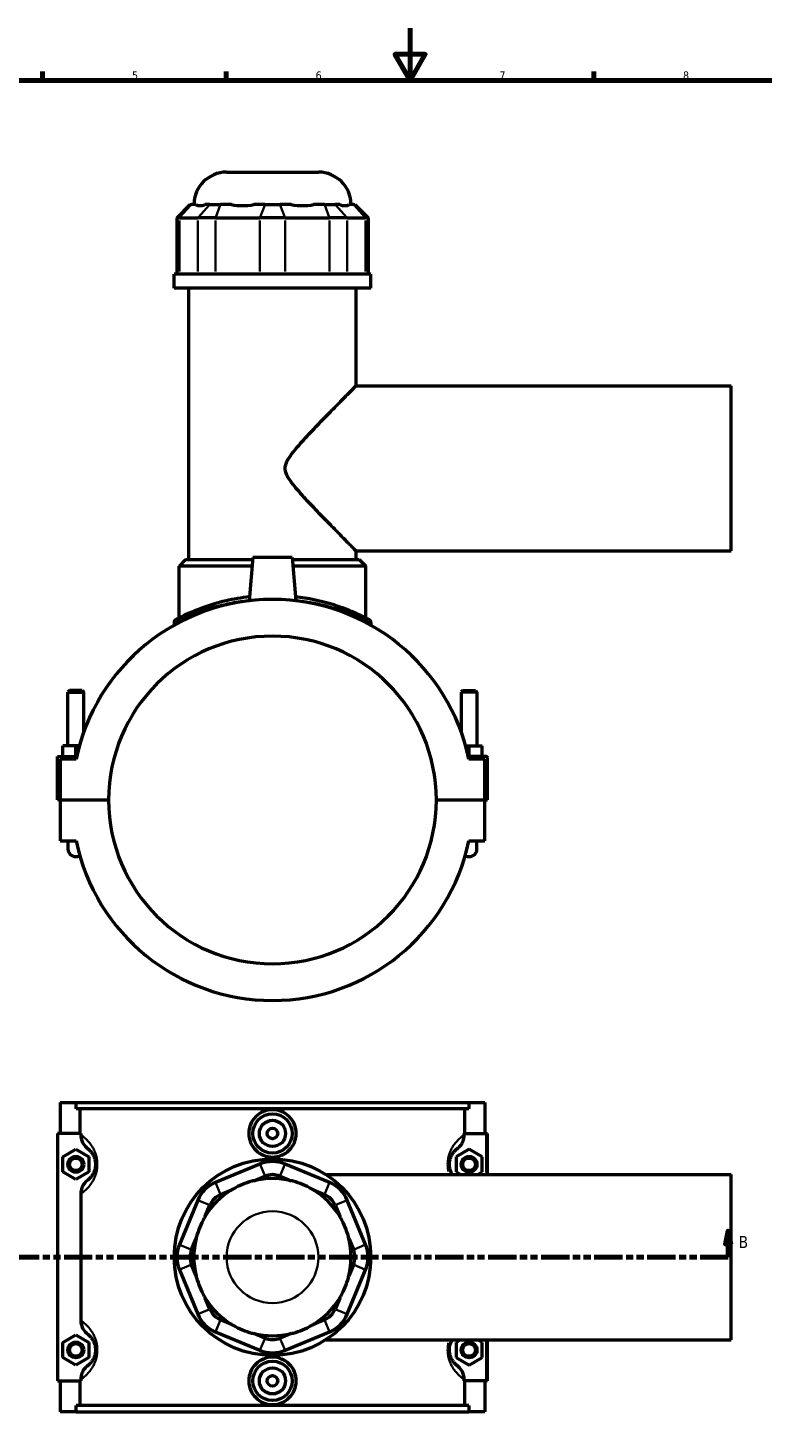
# Model space of a CAD drawing. Header units: millimetres. Extents: x 0 to 898, y -421 to 1004.
# Tile 5 of 7: x 275 to 555, y 60 to 594. Entities that reach past the tile are written whole.
import ezdxf

# ---------------------------------------------------------------- set-up
doc = ezdxf.new("R2010")
doc.units = ezdxf.units.MM
doc.linetypes.add('DOUBLE_DASH_CHAIN', pattern=[1.2403, 0.6614, -0.0827, 0.1654, -0.0827, 0.1654, -0.0827])
for name, color, linetype, lineweight in [('Border (ANSI)', 7, 'Continuous', 70), ('Section Line (ANSI)', 7, 'DOUBLE_DASH_CHAIN', 70), ('Visible (ANSI)', 7, 'Continuous', 50), ('Visible Narrow (ANSI)', 7, 'Continuous', 35)]:
    doc.layers.add(name, color=color, linetype=linetype, lineweight=lineweight)
doc.styles.add('Label Text (ANSI)', font='tahoma.ttf')
doc.styles.add('Note Text (ANSI)', font='tahoma.ttf')

# ---------------------------------------------------------------- blocks, each defined once
blk = doc.blocks.new('Borders Default Border')
at = {"layer": 'Border (ANSI)'}
for p, q in [((280.33, 574), (280.33, 577.45)), ((350.42, 574), (350.42, 577.45)), ((490.58, 574), (490.58, 577.45))]:
    blk.add_line(p, q, dxfattribs=at)
at = {"layer": 'Border (ANSI)', "flags": 128}
for points in [[(420.5, 594), (420.5, 574), (414.73, 584), (426.27, 584), (420.5, 574)], [(20, 20), (20, 574), (821, 574), (821, 20), (20, 20)]]:
    blk.add_lwpolyline(points, dxfattribs=at)
at = {"layer": 'Border (ANSI)', "color": 230, "true_color": 0xff0080, "char_height": 3.05, "attachment_point": 7, "style": 'Note Text (ANSI)'}
for s, insert in [('5', (314.48, 574.34)), ('6', (384.49, 574.34)), ('7', (454.6, 574.4)), ('8', (524.63, 574.33))]:
    blk.add_mtext(s, dxfattribs=dict(at, insert=insert))
blk = doc.blocks.new('2dTransSection0')
at = {"layer": 'Section Line (ANSI)', "linetype": 'Continuous'}
for p, q in [((167.21, 135.1), (166.21, 130.1)), ((167.21, 130.1), (167.21, 135.1)), ((168.21, 130.1), (167.21, 135.1)), ((541.8, 135.1), (540.8, 130.1)), ((541.8, 130.1), (541.8, 135.1)), ((542.8, 130.1), (541.8, 135.1)), ((166.21, 130.1), (168.21, 130.1)), ((167.21, 125.1), (167.21, 130.1)), ((540.8, 130.1), (542.8, 130.1)), ((541.8, 125.1), (541.8, 130.1)), ((167.21, 125.1), (177.83, 125.1)), ((531.19, 125.1), (541.8, 125.1))]:
    blk.add_line(p, q, dxfattribs=at)
at = {"layer": 'Section Line (ANSI)', "linetype": 'DOUBLE_DASH_CHAIN', "ltscale": 16.303146}
blk.add_line((167.21, 125.1), (541.8, 125.1), dxfattribs=at)
at = {"layer": 'Section Line (ANSI)', "linetype": 'Continuous', "flags": 128}
for points in [[(168.21, 130.1), (167.21, 135.1), (166.21, 130.1), (168.21, 130.1)], [(542.8, 130.1), (541.8, 135.1), (540.8, 130.1), (542.8, 130.1)]]:
    blk.add_lwpolyline(points, dxfattribs=at)
at = {"layer": 'Section Line (ANSI)'}
for points in [[(168.21, 130.1), (167.21, 135.1), (166.21, 130.1), (168.21, 130.1)], [(542.8, 130.1), (541.8, 135.1), (540.8, 130.1), (542.8, 130.1)]]:
    blk.add_solid(points, dxfattribs=at)
at = {"layer": 'Section Line (ANSI)', "char_height": 4.57, "attachment_point": 7, "style": 'Label Text (ANSI)'}
for insert in [(160.46, 128.6), (545.76, 128.6)]:
    blk.add_mtext('B', dxfattribs=dict(at, insert=insert))

msp = doc.modelspace()

# ---------------------------------------------------------------- linework, layer by layer
at = {"layer": 'Visible (ANSI)'}
for p, q in [((350.531, 539.007), (385.532, 539.007)), ((336.561, 526.617), (331.561, 521.617)), ((336.561, 526.617), (337.132, 526.617)), ((338.883, 526.617), (337.132, 526.617)), ((344.153, 526.617), (342.402, 526.617)), ((344.153, 526.617), (348.212, 526.617)), ((352.438, 526.617), (348.212, 526.617)), ((365.161, 526.617), (360.935, 526.617)), ((365.161, 526.617), (370.901, 526.617)), ((375.128, 526.617), (370.901, 526.617)), ((387.851, 526.617), (383.624, 526.617)), ((387.851, 526.617), (391.91, 526.617)), ((393.66, 526.617), (391.91, 526.617)), ((398.93, 526.617), (397.18, 526.617)), ((398.93, 526.617), (399.501, 526.617)), ((399.501, 526.617), (404.501, 521.617)), ((332.513, 521.617), (331.561, 521.617)), ((331.561, 521.617), (331.561, 500.067)), ((332.513, 521.617), (339.533, 521.617)), ((346.298, 521.617), (339.533, 521.617)), ((346.298, 521.617), (363.248, 521.617)), ((372.815, 521.617), (363.248, 521.617)), ((372.815, 521.617), (389.764, 521.617)), ((396.529, 521.617), (389.764, 521.617)), ((396.529, 521.617), (403.55, 521.617)), ((404.501, 521.617), (403.55, 521.617)), ((404.501, 521.617), (404.501, 500.067)), ((405.531, 500.067), (330.531, 500.067)), ((330.531, 494.757), (330.531, 500.067)), ((405.531, 494.757), (405.531, 500.067)), ((405.531, 494.757), (330.531, 494.757)), ((336.156, 391.257), (336.156, 494.757)), ((399.906, 457.507), (399.906, 494.757)), ((399.906, 457.507), (543.031, 457.507)), ((543.031, 394.507), (543.031, 457.507)), ((334.906, 391.257), (332.406, 388.757)), ((334.906, 391.257), (360.466, 391.257)), ((360.531, 392.007), (359.085, 375.483)), ((375.531, 392.007), (360.531, 392.007)), ((375.531, 392.007), (376.977, 375.483)), ((375.597, 391.257), (401.156, 391.257)), ((399.906, 394.507), (543.031, 394.507)), ((399.906, 391.257), (399.906, 394.507)), ((401.156, 391.257), (403.656, 388.757)), ((360.247, 388.757), (332.406, 388.757)), ((332.406, 368.897), (332.406, 388.757)), ((403.656, 388.757), (375.816, 388.757)), ((403.656, 368.897), (403.656, 388.757)), ((330.531, 367.157), (330.531, 366.186)), ((405.531, 367.157), (405.531, 366.186)), ((290.631, 341.224), (290.031, 340.624)), ((290.031, 340.624), (296.031, 340.624)), ((290.031, 320.132), (290.031, 340.624)), ((295.431, 341.224), (290.631, 341.224)), ((295.431, 341.224), (296.031, 340.624)), ((296.031, 325.358), (296.031, 340.624)), ((440.631, 341.224), (440.031, 340.624)), ((446.031, 340.624), (440.031, 340.624)), ((440.031, 340.624), (440.031, 325.358)), ((440.631, 341.224), (445.431, 341.224)), ((445.431, 341.224), (446.031, 340.624)), ((446.031, 340.624), (446.031, 320.132)), ((286.031, 316.132), (293.36, 316.132)), ((286.031, 299.557), (286.031, 316.132)), ((293.144, 315.132), (287.031, 315.132)), ((287.031, 315.132), (287.031, 299.557)), ((293.031, 320.132), (288.031, 320.132)), ((288.031, 316.132), (288.031, 320.132)), ((294.364, 320.132), (293.031, 320.132)), ((293.031, 316.132), (293.031, 320.132)), ((441.698, 320.132), (443.031, 320.132)), ((449.531, 316.132), (442.703, 316.132)), ((449.031, 315.132), (442.919, 315.132)), ((443.031, 316.132), (443.031, 320.132)), ((443.031, 320.132), (448.031, 320.132)), ((448.031, 316.132), (448.031, 320.132)), ((449.031, 299.557), (449.031, 315.132)), ((450.031, 299.557), (450.031, 315.632)), ((287.031, 299.557), (286.031, 299.557)), ((287.031, 299.557), (305.531, 299.557)), ((287.031, 299.457), (287.031, 283.882)), ((305.531, 299.457), (287.031, 299.457)), ((290.031, 299.457), (290.031, 299.557)), ((296.031, 299.457), (296.031, 299.557)), ((430.531, 299.557), (449.031, 299.557)), ((449.031, 299.457), (430.531, 299.457)), ((440.031, 299.557), (440.031, 299.457)), ((446.031, 299.557), (446.031, 299.457)), ((449.031, 299.557), (450.031, 299.557)), ((449.031, 283.882), (449.031, 299.457)), ((287.031, 283.882), (293.144, 283.882)), ((290.031, 283.882), (290.031, 280.882)), ((442.919, 283.882), (449.031, 283.882)), ((446.031, 280.882), (446.031, 283.882)), ((287.031, 184.101), (287.031, 172.301)), ((287.031, 184.101), (293.144, 184.101)), ((293.144, 184.101), (442.919, 184.101)), ((293.144, 181.741), (293.144, 184.101)), ((442.919, 181.741), (293.144, 181.741)), ((294.677, 172.301), (294.677, 181.741)), ((441.386, 172.301), (441.386, 181.741)), ((442.919, 184.101), (442.919, 181.741)), ((442.919, 184.101), (449.031, 184.101)), ((449.031, 184.101), (449.031, 172.301)), ((294.897, 172.301), (286.031, 172.301)), ((286.031, 172.301), (286.031, 77.901)), ((294.897, 172.301), (294.897, 171.712)), ((441.165, 171.712), (441.165, 172.301)), ((441.165, 172.301), (449.531, 172.301)), ((449.531, 172.301), (450.031, 172.301)), ((450.031, 156.601), (450.031, 172.301)), ((288.031, 163.387), (293.031, 166.274)), ((293.031, 166.274), (298.031, 163.387)), ((443.031, 166.274), (438.031, 163.387)), ((448.031, 163.387), (443.031, 166.274)), ((288.031, 157.614), (288.031, 163.387)), ((298.031, 163.387), (298.031, 157.614)), ((363.248, 160.619), (346.298, 153.598)), ((389.764, 153.598), (372.815, 160.619)), ((438.031, 163.387), (438.031, 157.614)), ((448.031, 157.614), (448.031, 163.387)), ((293.031, 154.727), (288.031, 157.614)), ((298.031, 157.614), (293.031, 154.727)), ((360.935, 154.249), (365.161, 156)), ((370.901, 156), (375.128, 154.249)), ((388.378, 156.601), (543.031, 156.601)), ((438.031, 157.614), (439.786, 156.601)), ((446.276, 156.601), (448.031, 157.614)), ((543.031, 93.601), (543.031, 156.601)), ((348.212, 148.979), (352.438, 150.73)), ((383.624, 150.73), (387.851, 148.979)), ((294.897, 149.289), (294.897, 100.912)), ((339.533, 146.833), (332.513, 129.884)), ((342.402, 140.694), (344.153, 144.92)), ((391.91, 144.92), (393.66, 140.694)), ((403.55, 129.884), (396.529, 146.833)), ((337.132, 127.971), (338.883, 132.197)), ((397.18, 132.197), (398.93, 127.971)), ((332.513, 120.317), (339.533, 103.368)), ((338.883, 118.004), (337.132, 122.23)), ((396.529, 103.368), (403.55, 120.317)), ((398.93, 122.23), (397.18, 118.004)), ((344.153, 105.281), (342.402, 109.507)), ((393.66, 109.507), (391.91, 105.281)), ((346.298, 96.603), (363.248, 89.582)), ((352.438, 99.471), (348.212, 101.222)), ((372.815, 89.582), (389.764, 96.603)), ((387.851, 101.222), (383.624, 99.471)), ((288.031, 92.587), (293.031, 95.474)), ((288.031, 86.814), (288.031, 92.587)), ((293.031, 95.474), (298.031, 92.587)), ((298.031, 92.587), (298.031, 86.814)), ((365.161, 94.201), (360.935, 95.952)), ((375.128, 95.952), (370.901, 94.201)), ((388.378, 93.601), (543.031, 93.601)), ((439.786, 93.601), (438.031, 92.587)), ((438.031, 92.587), (438.031, 86.814)), ((448.031, 92.587), (446.276, 93.601)), ((448.031, 86.814), (448.031, 92.587)), ((450.031, 77.901), (450.031, 93.601)), ((293.031, 83.927), (288.031, 86.814)), ((298.031, 86.814), (293.031, 83.927)), ((438.031, 86.814), (443.031, 83.927)), ((443.031, 83.927), (448.031, 86.814)), ((286.031, 77.901), (294.897, 77.901)), ((287.031, 77.901), (287.031, 66.101)), ((294.677, 68.461), (294.677, 77.901)), ((294.897, 78.489), (294.897, 77.901)), ((441.165, 77.901), (441.165, 78.489)), ((449.531, 77.901), (441.165, 77.901)), ((441.386, 68.461), (441.386, 77.901)), ((449.031, 77.901), (449.031, 66.101)), ((450.031, 77.901), (449.531, 77.901)), ((293.144, 66.101), (287.031, 66.101)), ((442.919, 68.461), (293.144, 68.461)), ((293.144, 66.101), (293.144, 68.461)), ((293.144, 66.101), (442.919, 66.101)), ((442.919, 68.461), (442.919, 66.101)), ((449.031, 66.101), (442.919, 66.101))]:
    msp.add_line(p, q, dxfattribs=at)
for centre, radius in [((368.031, 172.301), 7.5), ((368.031, 172.301), 5), ((368.031, 172.301), 2), ((293.031, 160.501), 3), ((293.031, 160.501), 2.4), ((368.031, 125.101), 37.5), ((443.031, 160.501), 3), ((443.031, 160.501), 2.4), ((293.031, 89.701), 3), ((293.031, 89.701), 2.4), ((443.031, 89.701), 3), ((443.031, 89.701), 2.4), ((368.031, 77.901), 7.5), ((368.031, 77.901), 5), ((368.031, 77.901), 2)]:
    msp.add_circle(centre, radius, dxfattribs=at)
for centre, radius, start, end in [((350.531, 526.507), 12.5, 90, 179.49579), ((385.532, 526.507), 12.5, 0.50421, 90), ((368.031, 299.507), 76.5, 11.7855, 168.2145), ((331.781, 367.157), 1.25, 118.18452, 180), ((404.281, 367.157), 1.25, 0, 61.81548), ((368.031, 299.507), 62.5, 0.04584, 179.95416), ((449.531, 315.632), 0.5, 0, 90), ((368.031, 299.507), 62.5, 180.04584, 359.95416), ((368.031, 299.507), 76.5, 191.7855, 348.2145), ((293.031, 280.882), 3, 180, 300.05388), ((443.031, 280.882), 3, 239.94612, 0), ((368.031, 149.071), 12.5, 67.5, 112.5), ((368.031, 125.101), 30, 76.31707, 103.68293), ((368.031, 149.071), 7.5, 67.5, 112.5), ((351.082, 142.05), 12.5, 112.5, 157.5), ((368.031, 125.101), 30, 121.31707, 148.68293), ((368.031, 125.101), 30, 105.17253, 119.82747), ((368.031, 125.101), 30, 60.17253, 74.82747), ((368.031, 125.101), 30, 31.31707, 58.68293), ((384.981, 142.05), 12.5, 22.5, 67.5), ((351.082, 142.05), 7.5, 112.5, 157.5), ((384.981, 142.05), 7.5, 22.5, 67.5), ((368.031, 125.101), 30, 150.17253, 164.82747), ((368.031, 125.101), 30, 15.17253, 29.82747), ((344.061, 125.101), 12.5, 157.5, 202.5), ((368.031, 125.101), 30, 166.31707, 193.68293), ((368.031, 125.101), 30, 346.31707, 13.68293), ((392.001, 125.101), 12.5, 337.5, 22.5), ((344.061, 125.101), 7.5, 157.5, 202.5), ((392.001, 125.101), 7.5, 337.5, 22.5), ((368.031, 125.101), 30, 195.17253, 209.82747), ((368.031, 125.101), 30, 330.17253, 344.82747), ((368.031, 125.101), 30, 211.31707, 238.68293), ((368.031, 125.101), 30, 301.31707, 328.68293), ((351.082, 108.151), 12.5, 202.5, 247.5), ((351.082, 108.151), 7.5, 202.5, 247.5), ((384.981, 108.151), 7.5, 292.5, 337.5), ((384.981, 108.151), 12.5, 292.5, 337.5), ((368.031, 125.101), 30, 240.17253, 254.82747), ((368.031, 125.101), 30, 285.17253, 299.82747), ((368.031, 125.101), 30, 256.31707, 283.68293), ((368.031, 101.13), 7.5, 247.5, 292.5), ((368.031, 101.13), 12.5, 247.5, 292.5)]:
    msp.add_arc(centre, radius, start, end, dxfattribs=at)
for points, knots in [([(338.883, 526.617), (339.252, 526.375), (339.758, 526.265), (340.317, 526.265), (340.875, 526.265), (341.586, 526.375), (342.402, 526.617)], [-0.43798833, -0.43798833, -0.43798833, -0.43798833, 0, 0, 0, 0.43798833, 0.43798833, 0.43798833, 0.43798833]), ([(352.438, 526.617), (353.776, 526.375), (355.203, 526.265), (356.551, 526.265), (357.9, 526.265), (359.411, 526.375), (360.935, 526.617)], [-0.43798833, -0.43798833, -0.43798833, -0.43798833, 0, 0, 0, 0.43798833, 0.43798833, 0.43798833, 0.43798833]), ([(375.128, 526.617), (376.651, 526.375), (378.162, 526.265), (379.511, 526.265), (380.86, 526.265), (382.286, 526.375), (383.624, 526.617)], [-0.43798833, -0.43798833, -0.43798833, -0.43798833, 0, 0, 0, 0.43798833, 0.43798833, 0.43798833, 0.43798833]), ([(393.66, 526.617), (394.477, 526.375), (395.187, 526.265), (395.746, 526.265), (396.305, 526.265), (396.811, 526.375), (397.18, 526.617)], [-0.43798833, -0.43798833, -0.43798833, -0.43798833, 0, 0, 0, 0.43798833, 0.43798833, 0.43798833, 0.43798833]), ([(399.906, 394.507), (399.906, 394.507), (399.682, 394.734), (398.801, 395.626), (398.145, 396.29), (396.49, 397.969), (395.489, 398.985), (393.276, 401.237), (392.064, 402.473), (389.283, 405.319), (387.597, 407.052), (384.132, 410.654), (382.353, 412.522), (378.929, 416.234), (377.295, 418.049), (375.15, 420.788), (374.494, 421.69), (373.67, 423.146), (373.423, 423.647), (373.043, 424.737), (372.906, 425.326), (372.906, 426.689), (373.043, 427.277), (373.423, 428.368), (373.67, 428.869), (374.494, 430.325), (375.15, 431.227), (377.295, 433.966), (378.929, 435.781), (382.353, 439.493), (384.132, 441.361), (387.597, 444.963), (389.283, 446.695), (392.064, 449.542), (393.276, 450.777), (395.489, 453.03), (396.49, 454.046), (398.145, 455.725), (398.801, 456.389), (399.682, 457.281), (399.906, 457.507), (399.906, 457.507)], [5.8703944, 5.8703944, 5.8703944, 5.8703944, 6.5202856, 6.5202856, 7.1701768, 7.1701768, 7.8200679, 7.8200679, 8.4699591, 8.4699591, 9.2876665, 9.2876665, 10.105374, 10.105374, 10.9230814, 10.9230814, 11.3319351, 11.3319351, 11.536362, 11.536362, 11.7407889, 11.7407889, 11.9452157, 11.9452157, 12.1496426, 12.1496426, 12.5584963, 12.5584963, 13.3762037, 13.3762037, 14.1939112, 14.1939112, 15.0116186, 15.0116186, 15.6615098, 15.6615098, 16.311401, 16.311401, 16.9612921, 16.9612921, 17.6111833, 17.6111833, 17.6111833, 17.6111833]), ([(359.221, 377.007), (356.123, 376.653), (353.143, 376.126), (346.726, 374.635), (343.448, 373.591), (337.349, 371.308), (334.756, 370.077), (332.519, 368.958), (332.044, 368.71), (331.368, 368.355), (331.192, 368.261), (331.191, 368.26)], [18.1410955, 18.1410955, 18.1410955, 18.1410955, 19.0844645, 19.0844645, 20.3332822, 20.3332822, 21.841837, 21.841837, 22.4114881, 22.4114881, 23.0236848, 23.0236848, 23.0236848, 23.0236848]), ([(404.872, 368.259), (404.872, 368.259), (404.452, 368.488), (402.657, 369.409), (401.105, 370.182), (396.71, 372.09), (393.689, 373.258), (386.253, 375.459), (381.698, 376.452), (376.843, 377.007)], [11.5118492, 11.5118492, 11.5118492, 11.5118492, 12.4506671, 12.4506671, 13.5853999, 13.5853999, 14.9150822, 14.9150822, 16.3944044, 16.3944044, 16.3944044, 16.3944044]), ([(377.111, 172.301), (377.111, 171.162), (376.881, 169.948), (375.949, 167.72), (375.248, 166.705), (373.635, 165.105), (372.615, 164.413), (370.382, 163.495), (369.169, 163.269), (366.894, 163.269), (365.68, 163.495), (363.448, 164.413), (362.428, 165.105), (360.814, 166.705), (360.113, 167.72), (359.182, 169.948), (358.952, 171.162), (358.952, 173.439), (359.182, 174.653), (360.113, 176.881), (360.814, 177.896), (362.428, 179.496), (363.448, 180.188), (365.68, 181.106), (366.894, 181.332), (369.169, 181.332), (370.382, 181.106), (372.615, 180.188), (373.635, 179.496), (375.248, 177.896), (375.949, 176.881), (376.881, 174.653), (377.111, 173.439), (377.111, 172.301)], [0, 0, 0, 0, 0.3416687, 0.3416687, 0.6833374, 0.6833374, 1.0245843, 1.0245843, 1.3658311, 1.3658311, 1.707078, 1.707078, 2.0483248, 2.0483248, 2.3899935, 2.3899935, 2.7316622, 2.7316622, 3.0733309, 3.0733309, 3.4149996, 3.4149996, 3.7562465, 3.7562465, 4.0974934, 4.0974934, 4.4387402, 4.4387402, 4.7799871, 4.7799871, 5.1216558, 5.1216558, 5.4633245, 5.4633245, 5.4633245, 5.4633245]), ([(294.897, 171.712), (294.897, 171.145), (294.974, 170.58), (295.275, 169.488), (295.496, 168.965), (296.233, 167.702), (296.837, 167.025), (297.553, 166.484)], [-0.60924425, -0.60924425, -0.60924425, -0.60924425, -0.43886864, -0.43886864, -0.26917293, -0.26917293, 0, 0, 0, 0]), ([(438.509, 166.484), (438.992, 166.849), (439.425, 167.276), (440.17, 168.24), (440.478, 168.775), (441.007, 170.099), (441.165, 170.901), (441.165, 171.712)], [-0.60860005, -0.60860005, -0.60860005, -0.60860005, -0.42727554, -0.42727554, -0.2432464, -0.2432464, 0, 0, 0, 0]), ([(297.553, 166.484), (297.638, 166.42), (297.726, 166.35), (298.004, 166.12), (298.205, 165.939), (298.633, 165.497), (298.86, 165.236), (299.29, 164.647), (299.492, 164.333), (299.81, 163.72), (299.932, 163.455), (300.174, 162.817), (300.29, 162.434), (300.437, 161.725), (300.482, 161.417), (300.523, 160.902), (300.531, 160.701), (300.531, 160.501), (300.531, 160.3), (300.523, 160.099), (300.482, 159.584), (300.437, 159.276), (300.29, 158.567), (300.174, 158.184), (299.932, 157.546), (299.81, 157.281), (299.492, 156.668), (299.29, 156.354), (298.86, 155.765), (298.633, 155.504), (298.205, 155.062), (298.004, 154.881), (297.726, 154.651), (297.638, 154.581), (297.553, 154.517)], [0.7452845, 0.7452845, 0.7452845, 0.7452845, 0.9400908, 0.9400908, 1.3276066, 1.3276066, 1.7137861, 1.7137861, 2.04497, 2.04497, 2.2606351, 2.2606351, 2.5136003, 2.5136003, 2.690418, 2.690418, 2.800929, 2.800929, 2.800929, 2.9114401, 2.9114401, 3.0882578, 3.0882578, 3.3412229, 3.3412229, 3.556888, 3.556888, 3.8880719, 3.8880719, 4.2742514, 4.2742514, 4.6617672, 4.6617672, 4.8565736, 4.8565736, 4.8565736, 4.8565736]), ([(436.625, 156.6), (436.542, 156.737), (436.459, 156.883), (436.252, 157.281), (436.13, 157.546), (435.889, 158.184), (435.772, 158.567), (435.626, 159.276), (435.581, 159.584), (435.539, 160.099), (435.531, 160.3), (435.531, 160.501), (435.531, 160.701), (435.539, 160.902), (435.581, 161.417), (435.626, 161.725), (435.772, 162.434), (435.889, 162.817), (436.13, 163.455), (436.252, 163.72), (436.571, 164.333), (436.773, 164.647), (437.202, 165.236), (437.429, 165.497), (437.857, 165.939), (438.059, 166.12), (438.336, 166.35), (438.425, 166.42), (438.509, 166.484)], [1.9058181, 1.9058181, 1.9058181, 1.9058181, 2.0449702, 2.0449702, 2.2606352, 2.2606352, 2.5136003, 2.5136003, 2.690418, 2.690418, 2.800929, 2.800929, 2.800929, 2.9114401, 2.9114401, 3.0882578, 3.0882578, 3.3412229, 3.3412229, 3.5568879, 3.5568879, 3.8880717, 3.8880717, 4.2742511, 4.2742511, 4.6617679, 4.6617679, 4.8565736, 4.8565736, 4.8565736, 4.8565736]), ([(297.553, 154.517), (297.071, 154.152), (296.638, 153.725), (295.892, 152.761), (295.585, 152.226), (295.055, 150.902), (294.897, 150.1), (294.897, 149.289)], [-0.60860005, -0.60860005, -0.60860005, -0.60860005, -0.42727554, -0.42727554, -0.2432464, -0.2432464, 0, 0, 0, 0]), ([(294.897, 100.912), (294.897, 100.345), (294.974, 99.78), (295.275, 98.688), (295.496, 98.165), (296.233, 96.902), (296.837, 96.225), (297.553, 95.684)], [-0.60924425, -0.60924425, -0.60924425, -0.60924425, -0.43886864, -0.43886864, -0.26917293, -0.26917293, 0, 0, 0, 0]), ([(297.553, 95.684), (297.638, 95.62), (297.726, 95.55), (298.004, 95.32), (298.205, 95.139), (298.633, 94.697), (298.86, 94.436), (299.29, 93.847), (299.492, 93.533), (299.81, 92.92), (299.932, 92.655), (300.174, 92.017), (300.29, 91.634), (300.437, 90.925), (300.482, 90.617), (300.523, 90.102), (300.531, 89.901), (300.531, 89.701), (300.531, 89.5), (300.523, 89.299), (300.482, 88.784), (300.437, 88.476), (300.29, 87.767), (300.174, 87.384), (299.932, 86.746), (299.81, 86.481), (299.492, 85.868), (299.29, 85.554), (298.86, 84.965), (298.633, 84.704), (298.205, 84.262), (298.004, 84.081), (297.726, 83.851), (297.638, 83.781), (297.553, 83.717)], [0.7452845, 0.7452845, 0.7452845, 0.7452845, 0.9400906, 0.9400906, 1.3276067, 1.3276067, 1.7137862, 1.7137862, 2.0449701, 2.0449701, 2.2606351, 2.2606351, 2.5136003, 2.5136003, 2.690418, 2.690418, 2.800929, 2.800929, 2.800929, 2.9114401, 2.9114401, 3.0882578, 3.0882578, 3.3412229, 3.3412229, 3.556888, 3.556888, 3.8880718, 3.8880718, 4.2742513, 4.2742513, 4.6617674, 4.6617674, 4.8565736, 4.8565736, 4.8565736, 4.8565736]), ([(438.509, 83.717), (438.425, 83.781), (438.336, 83.851), (438.059, 84.081), (437.857, 84.262), (437.429, 84.704), (437.202, 84.965), (436.773, 85.554), (436.571, 85.868), (436.252, 86.481), (436.13, 86.746), (435.889, 87.384), (435.772, 87.767), (435.626, 88.476), (435.581, 88.784), (435.539, 89.299), (435.531, 89.5), (435.531, 89.701), (435.531, 89.901), (435.539, 90.102), (435.581, 90.617), (435.626, 90.925), (435.772, 91.634), (435.889, 92.017), (436.13, 92.655), (436.252, 92.92), (436.459, 93.318), (436.542, 93.464), (436.625, 93.601)], [0.7451502, 0.7451502, 0.7451502, 0.7451502, 0.9399512, 0.9399512, 1.3274743, 1.3274743, 1.7136535, 1.7136535, 2.0448367, 2.0448367, 2.2605012, 2.2605012, 2.513466, 2.513466, 2.6902837, 2.6902837, 2.8007947, 2.8007947, 2.8007947, 2.9113058, 2.9113058, 3.0881235, 3.0881235, 3.3410882, 3.3410882, 3.5567527, 3.5567527, 3.6959056, 3.6959056, 3.6959056, 3.6959056]), ([(377.111, 77.901), (377.111, 76.762), (376.881, 75.548), (375.949, 73.32), (375.248, 72.305), (373.635, 70.705), (372.615, 70.013), (370.382, 69.095), (369.169, 68.869), (366.894, 68.869), (365.68, 69.095), (363.448, 70.013), (362.428, 70.705), (360.814, 72.305), (360.113, 73.32), (359.182, 75.548), (358.952, 76.762), (358.952, 77.901), (358.952, 79.039), (359.182, 80.253), (360.113, 82.481), (360.814, 83.496), (362.428, 85.096), (363.448, 85.788), (365.68, 86.706), (366.894, 86.932), (369.169, 86.932), (370.382, 86.706), (372.615, 85.788), (373.635, 85.096), (375.248, 83.496), (375.949, 82.481), (376.881, 80.253), (377.111, 79.039), (377.111, 77.901)], [2.7316622, 2.7316622, 2.7316622, 2.7316622, 3.0733309, 3.0733309, 3.4149996, 3.4149996, 3.7562465, 3.7562465, 4.0974934, 4.0974934, 4.4387402, 4.4387402, 4.7799871, 4.7799871, 5.1216558, 5.1216558, 5.4633245, 5.4633245, 5.4633245, 5.8049932, 5.8049932, 6.1466619, 6.1466619, 6.4879087, 6.4879087, 6.8291556, 6.8291556, 7.1704024, 7.1704024, 7.5116493, 7.5116493, 7.853318, 7.853318, 8.1949867, 8.1949867, 8.1949867, 8.1949867]), ([(297.553, 83.717), (297.071, 83.352), (296.638, 82.925), (295.892, 81.961), (295.585, 81.426), (295.055, 80.102), (294.897, 79.3), (294.897, 78.489)], [-0.60860005, -0.60860005, -0.60860005, -0.60860005, -0.42727554, -0.42727554, -0.2432464, -0.2432464, 0, 0, 0, 0]), ([(441.165, 78.489), (441.165, 79.057), (441.088, 79.621), (440.787, 80.713), (440.566, 81.236), (439.83, 82.499), (439.225, 83.176), (438.509, 83.717)], [-0.60924425, -0.60924425, -0.60924425, -0.60924425, -0.43886864, -0.43886864, -0.26917293, -0.26917293, 0, 0, 0, 0])]:
    msp.add_open_spline(points, degree=3, knots=knots, dxfattribs=at)
for points in [[(353.11, 151.126), (352.884, 150.997), (352.66, 150.865), (352.438, 150.73)], [(360.935, 154.249), (360.682, 154.188), (360.43, 154.123), (360.179, 154.055)], [(375.883, 154.055), (375.632, 154.123), (375.38, 154.188), (375.128, 154.249)], [(383.624, 150.73), (383.403, 150.865), (383.179, 150.997), (382.953, 151.126)], [(342.402, 140.694), (342.267, 140.472), (342.135, 140.248), (342.005, 140.022)], [(394.057, 140.022), (393.928, 140.248), (393.796, 140.472), (393.66, 140.694)], [(339.077, 132.952), (339.009, 132.701), (338.944, 132.449), (338.883, 132.197)], [(397.18, 132.197), (397.119, 132.449), (397.054, 132.701), (396.986, 132.952)], [(338.883, 118.004), (338.944, 117.752), (339.009, 117.5), (339.077, 117.249)], [(396.986, 117.249), (397.054, 117.5), (397.119, 117.752), (397.18, 118.004)], [(342.005, 110.179), (342.135, 109.953), (342.267, 109.729), (342.402, 109.507)], [(393.66, 109.507), (393.796, 109.729), (393.928, 109.953), (394.057, 110.179)], [(352.438, 99.471), (352.66, 99.336), (352.884, 99.204), (353.11, 99.075)], [(360.179, 96.146), (360.43, 96.078), (360.682, 96.013), (360.935, 95.952)], [(375.128, 95.952), (375.38, 96.013), (375.632, 96.078), (375.883, 96.146)], [(382.953, 99.075), (383.179, 99.204), (383.403, 99.336), (383.624, 99.471)]]:
    msp.add_open_spline(points, degree=3, dxfattribs=at)
at = {"layer": 'Visible Narrow (ANSI)'}
for p, q in [((336.901, 526.367), (332.744, 521.867)), ((343.922, 526.367), (339.764, 521.867)), ((348.116, 526.367), (346.394, 521.867)), ((365.065, 526.367), (363.343, 521.867)), ((370.997, 526.367), (372.719, 521.867)), ((387.946, 526.367), (389.669, 521.867)), ((392.141, 526.367), (396.298, 521.867)), ((399.161, 526.367), (403.319, 521.867)), ((332.513, 501.145), (332.513, 520.54)), ((339.533, 520.54), (339.533, 501.145)), ((346.298, 501.145), (346.298, 520.54)), ((363.248, 520.54), (363.248, 501.145)), ((372.815, 501.145), (372.815, 520.54)), ((389.764, 520.54), (389.764, 501.145)), ((396.529, 501.145), (396.529, 520.54)), ((403.55, 520.54), (403.55, 501.145)), ((449.531, 171.516), (449.531, 157.386)), ((365.065, 156.231), (363.343, 160.388)), ((370.997, 156.231), (372.719, 160.388)), ((346.394, 153.367), (348.116, 149.21)), ((387.946, 149.21), (389.669, 153.367)), ((343.922, 145.016), (339.764, 146.738)), ((392.141, 145.016), (396.298, 146.738)), ((336.901, 128.066), (332.744, 129.788)), ((399.161, 128.066), (403.319, 129.788)), ((336.901, 122.135), (332.744, 120.413)), ((399.161, 122.135), (403.319, 120.413)), ((343.922, 105.185), (339.764, 103.463)), ((392.141, 105.185), (396.298, 103.463)), ((348.116, 100.991), (346.394, 96.834)), ((387.946, 100.991), (389.669, 96.834)), ((365.065, 93.97), (363.343, 89.813)), ((370.997, 93.97), (372.719, 89.813)), ((449.531, 92.816), (449.531, 78.686))]:
    msp.add_line(p, q, dxfattribs=at)
msp.add_circle((368.031, 125.101), 17.5, dxfattribs=at)
msp.add_arc((404.281, 367.157), 1.25, 3.09077, 58.7247, dxfattribs=at)
for points, knots in [([(330.618, 367.203), (330.704, 367.247), (330.854, 367.324), (331.4, 367.601), (331.883, 367.845), (334.16, 368.946), (336.799, 370.157), (343.008, 372.404), (346.345, 373.431), (352.163, 374.738), (354.385, 375.146), (356.687, 375.468)], [-22.7793082, -22.7793082, -22.7793082, -22.7793082, -22.4114881, -22.4114881, -21.841837, -21.841837, -20.3332822, -20.3332822, -19.0844645, -19.0844645, -18.3805287, -18.3805287, -18.3805287, -18.3805287]), ([(379.375, 375.467), (383.427, 374.898), (387.224, 374.057), (394.148, 372.076), (397.223, 370.927), (401.697, 369.05), (403.277, 368.289), (404.888, 367.49), (405.282, 367.287), (405.445, 367.202)], [-16.1549729, -16.1549729, -16.1549729, -16.1549729, -14.9150822, -14.9150822, -13.5853999, -13.5853999, -12.4506671, -12.4506671, -11.7562241, -11.7562241, -11.7562241, -11.7562241]), ([(295.457, 149.672), (295.565, 149.749), (295.675, 149.83), (296.158, 150.198), (296.561, 150.53), (297.417, 151.341), (297.871, 151.818), (298.73, 152.898), (299.134, 153.475), (299.771, 154.597), (300.015, 155.085), (300.498, 156.253), (300.731, 156.955), (301.024, 158.255), (301.114, 158.821), (301.197, 159.764), (301.213, 160.132), (301.213, 160.501), (301.213, 160.869), (301.197, 161.237), (301.114, 162.18), (301.024, 162.746), (300.731, 164.046), (300.498, 164.748), (300.015, 165.916), (299.771, 166.404), (299.134, 167.527), (298.73, 168.103), (297.871, 169.183), (297.417, 169.66), (296.561, 170.471), (296.158, 170.803), (295.675, 171.171), (295.565, 171.252), (295.457, 171.329)], [-4.7810116, -4.7810116, -4.7810116, -4.7810116, -4.6617672, -4.6617672, -4.2742514, -4.2742514, -3.8880719, -3.8880719, -3.556888, -3.556888, -3.3412229, -3.3412229, -3.0882578, -3.0882578, -2.9114401, -2.9114401, -2.800929, -2.800929, -2.800929, -2.690418, -2.690418, -2.5136003, -2.5136003, -2.2606351, -2.2606351, -2.04497, -2.04497, -1.7137861, -1.7137861, -1.3276066, -1.3276066, -0.9400908, -0.9400908, -0.8208465, -0.8208465, -0.8208465, -0.8208465]), ([(440.841, 171.494), (440.662, 171.371), (440.472, 171.235), (439.904, 170.803), (439.501, 170.471), (438.645, 169.66), (438.192, 169.183), (437.332, 168.103), (436.928, 167.527), (436.291, 166.404), (436.048, 165.916), (435.564, 164.748), (435.332, 164.046), (435.039, 162.746), (434.948, 162.18), (434.866, 161.237), (434.849, 160.869), (434.849, 160.501), (434.849, 160.132), (434.866, 159.764), (434.948, 158.827), (435.037, 158.268), (435.155, 157.738)], [-4.870205, -4.870205, -4.870205, -4.870205, -4.6617679, -4.6617679, -4.2742511, -4.2742511, -3.8880717, -3.8880717, -3.5568879, -3.5568879, -3.3412229, -3.3412229, -3.0882578, -3.0882578, -2.9114401, -2.9114401, -2.800929, -2.800929, -2.800929, -2.690418, -2.690418, -2.5155223, -2.5155223, -2.5155223, -2.5155223]), ([(295.457, 78.872), (295.565, 78.949), (295.675, 79.03), (296.158, 79.398), (296.561, 79.73), (297.417, 80.541), (297.871, 81.018), (298.73, 82.098), (299.134, 82.675), (299.771, 83.797), (300.015, 84.285), (300.498, 85.453), (300.731, 86.155), (301.024, 87.455), (301.114, 88.021), (301.197, 88.964), (301.213, 89.332), (301.213, 89.701), (301.213, 90.069), (301.197, 90.437), (301.114, 91.38), (301.024, 91.946), (300.731, 93.246), (300.498, 93.948), (300.015, 95.116), (299.771, 95.604), (299.134, 96.727), (298.73, 97.303), (297.871, 98.383), (297.417, 98.86), (296.561, 99.671), (296.158, 100.003), (295.675, 100.371), (295.565, 100.452), (295.457, 100.529)], [-4.7810116, -4.7810116, -4.7810116, -4.7810116, -4.6617674, -4.6617674, -4.2742513, -4.2742513, -3.8880718, -3.8880718, -3.556888, -3.556888, -3.3412229, -3.3412229, -3.0882578, -3.0882578, -2.9114401, -2.9114401, -2.800929, -2.800929, -2.800929, -2.690418, -2.690418, -2.5136003, -2.5136003, -2.2606351, -2.2606351, -2.0449701, -2.0449701, -1.7137862, -1.7137862, -1.3276067, -1.3276067, -0.9400906, -0.9400906, -0.8208465, -0.8208465, -0.8208465, -0.8208465]), ([(435.155, 92.463), (435.037, 91.933), (434.948, 91.374), (434.866, 90.437), (434.849, 90.069), (434.849, 89.701), (434.849, 89.332), (434.866, 88.964), (434.948, 88.021), (435.039, 87.455), (435.332, 86.155), (435.564, 85.453), (436.048, 84.285), (436.291, 83.797), (436.928, 82.675), (437.332, 82.098), (438.192, 81.018), (438.645, 80.541), (439.501, 79.73), (439.904, 79.398), (440.472, 78.966), (440.662, 78.83), (440.841, 78.707)], [-3.0862015, -3.0862015, -3.0862015, -3.0862015, -2.9113058, -2.9113058, -2.8007947, -2.8007947, -2.8007947, -2.6902837, -2.6902837, -2.513466, -2.513466, -2.2605012, -2.2605012, -2.0448367, -2.0448367, -1.7136535, -1.7136535, -1.3274743, -1.3274743, -0.9399512, -0.9399512, -0.7315187, -0.7315187, -0.7315187, -0.7315187])]:
    msp.add_open_spline(points, degree=3, knots=knots, dxfattribs=at)

# ---------------------------------------------------------------- block references
msp.add_blockref('Borders Default Border', (0, 0))
at = {"layer": 'Section Line (ANSI)'}
msp.add_blockref('2dTransSection0', (0, 0), dxfattribs=at)

doc.saveas('drawing.dxf')
